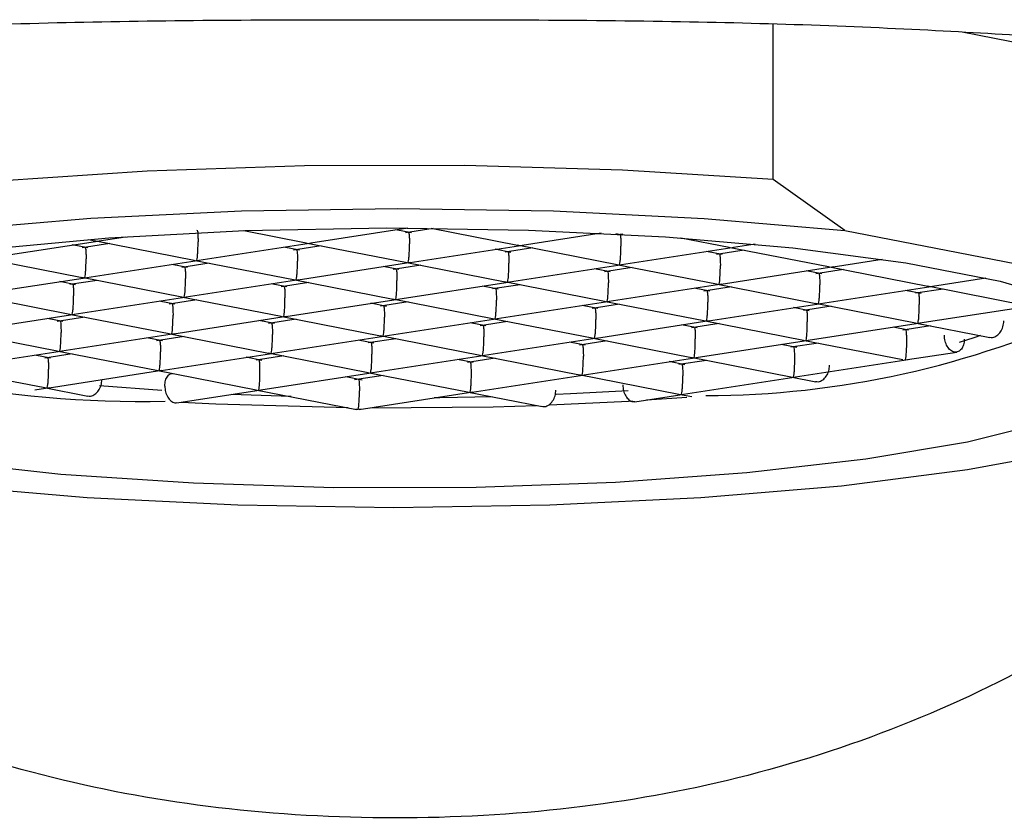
# Model space of a CAD drawing. Header units: millimetres. Extents: x 4212.574 to 4212.708, y 1662.257 to 1662.426.
# Tile 2 of 4: x 4212.667 to 4212.68, y 1662.32 to 1662.331. Entities that reach past the tile are written whole.
import ezdxf

# ---------------------------------------------------------------- set-up
doc = ezdxf.new("R2010")
doc.units = ezdxf.units.MM
doc.layers.add('SANINDUSA', color=3, linetype='Continuous')

msp = doc.modelspace()

# ---------------------------------------------------------------- linework, layer by layer
at = {"layer": 'SANINDUSA'}
for p, q in [((4212.677238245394, 1662.328624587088), (4212.677238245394, 1662.330700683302)), ((4212.679763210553, 1662.330592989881), (4212.683608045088, 1662.329841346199)), ((4212.678195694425, 1662.327945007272), (4212.677238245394, 1662.328624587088)), ((4212.670171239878, 1662.327941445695), (4212.671003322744, 1662.327778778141)), ((4212.671064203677, 1662.32777748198), (4212.672359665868, 1662.327977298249)), ((4212.672408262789, 1662.327911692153), (4212.672199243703, 1662.327952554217)), ((4212.672700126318, 1662.327970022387), (4212.672331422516, 1662.327913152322)), ((4212.672671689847, 1662.327975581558), (4212.673826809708, 1662.327749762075)), ((4212.673887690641, 1662.327748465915), (4212.674941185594, 1662.327910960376)), ((4212.675231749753, 1662.327882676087), (4212.675139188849, 1662.327900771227)), ((4212.675230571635, 1662.327895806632), (4212.67515490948, 1662.327884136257)), ((4212.678195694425, 1662.327945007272), (4212.682650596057, 1662.327074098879)), ((4212.666745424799, 1662.327575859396), (4212.668249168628, 1662.327807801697)), ((4212.66838134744, 1662.327768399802), (4212.668012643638, 1662.327711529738)), ((4212.668094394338, 1662.327824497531), (4212.668179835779, 1662.327807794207)), ((4212.668172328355, 1662.327809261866), (4212.66950803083, 1662.327548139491)), ((4212.668240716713, 1662.327806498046), (4212.668591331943, 1662.327860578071)), ((4212.669568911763, 1662.32754684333), (4212.671072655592, 1662.327778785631)), ((4212.670995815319, 1662.327780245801), (4212.672331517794, 1662.327519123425)), ((4212.676005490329, 1662.327846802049), (4212.676650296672, 1662.32772074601)), ((4212.676711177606, 1662.327719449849), (4212.677001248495, 1662.327764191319)), ((4212.668089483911, 1662.327710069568), (4212.667880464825, 1662.327750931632)), ((4212.670912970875, 1662.327681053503), (4212.67070395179, 1662.327721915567)), ((4212.671204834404, 1662.327739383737), (4212.670836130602, 1662.327682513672)), ((4212.672392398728, 1662.327517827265), (4212.673896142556, 1662.327749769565)), ((4212.673736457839, 1662.327652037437), (4212.673527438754, 1662.327692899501)), ((4212.674028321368, 1662.327710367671), (4212.673659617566, 1662.327653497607)), ((4212.673819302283, 1662.327751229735), (4212.675155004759, 1662.32749010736)), ((4212.675215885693, 1662.327488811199), (4212.67671962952, 1662.3277207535)), ((4212.676559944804, 1662.327623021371), (4212.676350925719, 1662.327663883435)), ((4212.676851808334, 1662.327681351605), (4212.676483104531, 1662.327624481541)), ((4212.676642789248, 1662.327722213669), (4212.677978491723, 1662.327461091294)), ((4212.666677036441, 1662.327578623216), (4212.668012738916, 1662.327317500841)), ((4212.66807361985, 1662.32731620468), (4212.669577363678, 1662.327548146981)), ((4212.669709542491, 1662.327508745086), (4212.669340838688, 1662.327451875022)), ((4212.669500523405, 1662.327549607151), (4212.670836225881, 1662.327288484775)), ((4212.670897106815, 1662.327287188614), (4212.672400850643, 1662.327519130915)), ((4212.672324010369, 1662.327520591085), (4212.673659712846, 1662.327259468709)), ((4212.678039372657, 1662.327459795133), (4212.678696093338, 1662.32756108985)), ((4212.669417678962, 1662.327450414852), (4212.669208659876, 1662.327491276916)), ((4212.672241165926, 1662.327421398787), (4212.67203214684, 1662.327462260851)), ((4212.672533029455, 1662.327479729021), (4212.672164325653, 1662.327422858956)), ((4212.673720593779, 1662.327258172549), (4212.675224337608, 1662.32749011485)), ((4212.675064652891, 1662.327392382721), (4212.674855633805, 1662.327433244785)), ((4212.67535651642, 1662.327450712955), (4212.674987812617, 1662.327393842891)), ((4212.675147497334, 1662.327491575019), (4212.67648319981, 1662.327230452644)), ((4212.676544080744, 1662.327229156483), (4212.678047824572, 1662.327461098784)), ((4212.677888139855, 1662.327363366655), (4212.677679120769, 1662.327404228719)), ((4212.678180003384, 1662.327421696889), (4212.677811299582, 1662.327364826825)), ((4212.677970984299, 1662.327462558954), (4212.679306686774, 1662.327201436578)), ((4212.666578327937, 1662.32708556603), (4212.668082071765, 1662.327317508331)), ((4212.667922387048, 1662.327219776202), (4212.667713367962, 1662.327260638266)), ((4212.668214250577, 1662.327278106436), (4212.667845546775, 1662.327221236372)), ((4212.668005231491, 1662.3273189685), (4212.669340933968, 1662.327057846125)), ((4212.669401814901, 1662.327056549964), (4212.67090555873, 1662.327288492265)), ((4212.671037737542, 1662.327249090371), (4212.67066903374, 1662.327192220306)), ((4212.670828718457, 1662.327289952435), (4212.672164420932, 1662.327028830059)), ((4212.672225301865, 1662.327027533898), (4212.673729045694, 1662.327259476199)), ((4212.673652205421, 1662.327260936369), (4212.674987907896, 1662.326999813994)), ((4212.679367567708, 1662.327200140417), (4212.680079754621, 1662.327309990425)), ((4212.670745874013, 1662.327190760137), (4212.670536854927, 1662.327231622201)), ((4212.673569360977, 1662.327161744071), (4212.673360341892, 1662.327202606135)), ((4212.673861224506, 1662.327220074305), (4212.673492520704, 1662.327163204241)), ((4212.67504878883, 1662.326998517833), (4212.676552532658, 1662.327230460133)), ((4212.676392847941, 1662.327132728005), (4212.676183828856, 1662.327173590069)), ((4212.67668471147, 1662.327191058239), (4212.676316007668, 1662.327134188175)), ((4212.676475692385, 1662.327231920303), (4212.677811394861, 1662.326970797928)), ((4212.677872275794, 1662.326969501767), (4212.679376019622, 1662.327201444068)), ((4212.679216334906, 1662.32710371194), (4212.679007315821, 1662.327144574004)), ((4212.679508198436, 1662.327162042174), (4212.679139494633, 1662.327105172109)), ((4212.67929917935, 1662.327202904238), (4212.680648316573, 1662.326939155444)), ((4212.666509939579, 1662.32708832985), (4212.667845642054, 1662.326827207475)), ((4212.667906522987, 1662.326825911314), (4212.669410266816, 1662.327057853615)), ((4212.669250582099, 1662.326960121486), (4212.669041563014, 1662.32700098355)), ((4212.669542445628, 1662.32701845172), (4212.669173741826, 1662.326961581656)), ((4212.669333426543, 1662.327059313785), (4212.670669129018, 1662.326798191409)), ((4212.670730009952, 1662.326796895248), (4212.67223375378, 1662.327028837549)), ((4212.672365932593, 1662.326989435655), (4212.67199722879, 1662.32693256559)), ((4212.672156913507, 1662.327030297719), (4212.673492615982, 1662.326769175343)), ((4212.673553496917, 1662.326767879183), (4212.675057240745, 1662.326999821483)), ((4212.674980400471, 1662.327001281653), (4212.676316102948, 1662.326740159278)), ((4212.672074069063, 1662.326931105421), (4212.671865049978, 1662.326971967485)), ((4212.674897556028, 1662.326902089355), (4212.674688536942, 1662.326942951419)), ((4212.675189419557, 1662.326960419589), (4212.674820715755, 1662.326903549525)), ((4212.676376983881, 1662.326738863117), (4212.67788072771, 1662.326970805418)), ((4212.677721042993, 1662.326873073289), (4212.677512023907, 1662.326913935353)), ((4212.678012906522, 1662.326931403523), (4212.677644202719, 1662.326874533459)), ((4212.677803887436, 1662.326972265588), (4212.679139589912, 1662.326711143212)), ((4212.679200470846, 1662.326709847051), (4212.680719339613, 1662.326944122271)), ((4212.666411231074, 1662.326595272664), (4212.667914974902, 1662.326827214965)), ((4212.667755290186, 1662.326729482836), (4212.6675462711, 1662.3267703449)), ((4212.668047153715, 1662.32678781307), (4212.667678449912, 1662.326730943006)), ((4212.667838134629, 1662.326828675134), (4212.669173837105, 1662.326567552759)), ((4212.669234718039, 1662.326566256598), (4212.670738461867, 1662.326798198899)), ((4212.67057877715, 1662.32670046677), (4212.670369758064, 1662.326741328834)), ((4212.670870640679, 1662.326758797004), (4212.670501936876, 1662.32670192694)), ((4212.670661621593, 1662.326799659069), (4212.67199732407, 1662.326538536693)), ((4212.672058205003, 1662.326537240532), (4212.673561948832, 1662.326769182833)), ((4212.673402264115, 1662.326671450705), (4212.673193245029, 1662.326712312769)), ((4212.673694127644, 1662.326729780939), (4212.673325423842, 1662.326672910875)), ((4212.673485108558, 1662.326770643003), (4212.674820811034, 1662.326509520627)), ((4212.674881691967, 1662.326508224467), (4212.676385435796, 1662.326740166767)), ((4212.676308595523, 1662.326741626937), (4212.677644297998, 1662.326480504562)), ((4212.677705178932, 1662.326479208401), (4212.67920892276, 1662.326711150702)), ((4212.679132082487, 1662.326712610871), (4212.680134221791, 1662.326516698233)), ((4212.666342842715, 1662.326598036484), (4212.667678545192, 1662.326336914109)), ((4212.676225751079, 1662.326642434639), (4212.676016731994, 1662.326683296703)), ((4212.676517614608, 1662.326700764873), (4212.676148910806, 1662.326643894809)), ((4212.679049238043, 1662.326613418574), (4212.678840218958, 1662.326654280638)), ((4212.679341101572, 1662.326671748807), (4212.67897239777, 1662.326614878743)), ((4212.667739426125, 1662.326335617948), (4212.669243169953, 1662.326567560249)), ((4212.669083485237, 1662.32646982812), (4212.668874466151, 1662.326510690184)), ((4212.669375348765, 1662.326528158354), (4212.669006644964, 1662.32647128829)), ((4212.669166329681, 1662.326569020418), (4212.670502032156, 1662.326307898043)), ((4212.670562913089, 1662.326306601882), (4212.672066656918, 1662.326538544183)), ((4212.671906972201, 1662.326440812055), (4212.671697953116, 1662.326481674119)), ((4212.67219883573, 1662.326499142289), (4212.671830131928, 1662.326442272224)), ((4212.671989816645, 1662.326540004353), (4212.67332551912, 1662.326278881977)), ((4212.673386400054, 1662.326277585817), (4212.674890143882, 1662.326509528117)), ((4212.674730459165, 1662.326411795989), (4212.67452144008, 1662.326452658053)), ((4212.675022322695, 1662.326470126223), (4212.674653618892, 1662.326413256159)), ((4212.674813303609, 1662.326510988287), (4212.676149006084, 1662.326249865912)), ((4212.676209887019, 1662.326248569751), (4212.677713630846, 1662.326480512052)), ((4212.677636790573, 1662.326481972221), (4212.67897249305, 1662.326220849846)), ((4212.666244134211, 1662.326104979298), (4212.66774787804, 1662.326336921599)), ((4212.667671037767, 1662.326338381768), (4212.669006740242, 1662.326077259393)), ((4212.67755394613, 1662.326382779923), (4212.677344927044, 1662.326423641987)), ((4212.677845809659, 1662.326441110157), (4212.677477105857, 1662.326384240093)), ((4212.679033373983, 1662.326219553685), (4212.67969227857, 1662.326321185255)), ((4212.667588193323, 1662.32623918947), (4212.667379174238, 1662.326280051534)), ((4212.667880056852, 1662.326297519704), (4212.66751135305, 1662.32624064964)), ((4212.669067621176, 1662.326075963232), (4212.670571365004, 1662.326307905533)), ((4212.670411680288, 1662.326210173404), (4212.670202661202, 1662.326251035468)), ((4212.670703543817, 1662.326268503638), (4212.670334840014, 1662.326211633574)), ((4212.670494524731, 1662.326309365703), (4212.671830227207, 1662.326048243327)), ((4212.671891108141, 1662.326046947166), (4212.673394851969, 1662.326278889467)), ((4212.673235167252, 1662.326181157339), (4212.673026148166, 1662.326222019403)), ((4212.673527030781, 1662.326239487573), (4212.673158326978, 1662.326182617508)), ((4212.673318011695, 1662.326280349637), (4212.674653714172, 1662.326019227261)), ((4212.674714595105, 1662.326017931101), (4212.676218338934, 1662.326249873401)), ((4212.676058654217, 1662.326152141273), (4212.675849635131, 1662.326193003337)), ((4212.676350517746, 1662.326210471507), (4212.675981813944, 1662.326153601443)), ((4212.67614149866, 1662.326251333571), (4212.677477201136, 1662.325990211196)), ((4212.677538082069, 1662.325988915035), (4212.679041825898, 1662.326220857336)), ((4212.666175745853, 1662.326107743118), (4212.667511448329, 1662.325846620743)), ((4212.667572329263, 1662.325845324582), (4212.669076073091, 1662.326077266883)), ((4212.668999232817, 1662.326078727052), (4212.670334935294, 1662.325817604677)), ((4212.670395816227, 1662.325816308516), (4212.671899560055, 1662.326048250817)), ((4212.671753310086, 1662.325947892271), (4212.671530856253, 1662.325991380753)), ((4212.672031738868, 1662.326008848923), (4212.671647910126, 1662.325949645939)), ((4212.671822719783, 1662.326049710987), (4212.673158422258, 1662.325788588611)), ((4212.673219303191, 1662.325787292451), (4212.67472304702, 1662.326019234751)), ((4212.674646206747, 1662.326020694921), (4212.675981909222, 1662.325759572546)), ((4212.676042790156, 1662.325758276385), (4212.677546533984, 1662.325990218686)), ((4212.677469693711, 1662.325991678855), (4212.67780773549, 1662.325925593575)), ((4212.667378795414, 1662.325815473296), (4212.667580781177, 1662.325846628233)), ((4212.667503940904, 1662.325848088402), (4212.668089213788, 1662.325733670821)), ((4212.669076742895, 1662.325806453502), (4212.668242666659, 1662.325870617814)), ((4212.669276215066, 1662.32564361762), (4212.670404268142, 1662.325817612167)), ((4212.670327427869, 1662.325819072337), (4212.671676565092, 1662.325555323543)), ((4212.673150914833, 1662.325790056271), (4212.674153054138, 1662.325594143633)), ((4212.670804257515, 1662.325725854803), (4212.669999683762, 1662.325755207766)), ((4212.671708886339, 1662.325554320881), (4212.673227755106, 1662.325788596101)), ((4212.675392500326, 1662.325657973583), (4212.676051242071, 1662.325759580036)), ((4212.675549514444, 1662.325682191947), (4212.676086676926, 1662.325720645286)), ((4212.675974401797, 1662.325761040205), (4212.676153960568, 1662.325725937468)), ((4212.671668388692, 1662.325559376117), (4212.671697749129, 1662.325558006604)), ((4212.671696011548, 1662.325553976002), (4212.671668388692, 1662.325559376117)), ((4212.671727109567, 1662.325558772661), (4212.671696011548, 1662.325553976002)), ((4212.671697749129, 1662.325558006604), (4212.671696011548, 1662.325553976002))]:
    msp.add_line(p, q, dxfattribs=at)
at = {"layer": 'SANINDUSA', "flags": 128}
for points in [[(4212.677238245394, 1662.328624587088), (4212.675225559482, 1662.328749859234), (4212.673116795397, 1662.328811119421), (4212.670978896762, 1662.328806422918), (4212.66887973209, 1662.328735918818), (4212.666885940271, 1662.328601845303), (4212.665060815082, 1662.328408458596), (4212.663462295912, 1662.328161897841), (4212.66214112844, 1662.327869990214), (4212.661139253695, 1662.327542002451), (4212.660488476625, 1662.327188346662), (4212.660209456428, 1662.326820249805), (4212.660311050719, 1662.326449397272), (4212.660387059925, 1662.32636601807)], [(4212.661747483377, 1662.32540798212), (4212.661051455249, 1662.325750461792), (4212.660724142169, 1662.326109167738), (4212.660776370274, 1662.326472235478), (4212.661206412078, 1662.326827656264), (4212.662000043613, 1662.327163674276), (4212.663131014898, 1662.327469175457), (4212.664561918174, 1662.327734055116), (4212.6662454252, 1662.327949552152), (4212.668125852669, 1662.328108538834), (4212.670141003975, 1662.328205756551), (4212.672224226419, 1662.328237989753), (4212.674306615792, 1662.328204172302), (4212.676319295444, 1662.328105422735), (4212.678195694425, 1662.327945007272)], [(4212.664722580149, 1662.325087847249), (4212.663600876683, 1662.325354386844), (4212.662789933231, 1662.325652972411), (4212.662319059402, 1662.325972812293), (4212.662205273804, 1662.32630234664), (4212.662452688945, 1662.326629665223), (4212.663052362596, 1662.326942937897), (4212.66398262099, 1662.32723084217), (4212.665209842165, 1662.327482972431), (4212.666689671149, 1662.327690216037), (4212.668368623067, 1662.327845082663), (4212.670186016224, 1662.327941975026), (4212.672076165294, 1662.327977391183), (4212.673970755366, 1662.327950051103), (4212.675801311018, 1662.327860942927), (4212.677501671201, 1662.327713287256), (4212.679010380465, 1662.327512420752), (4212.680272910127, 1662.327265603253), (4212.681243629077, 1662.326981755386)], [(4212.682650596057, 1662.327074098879), (4212.683346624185, 1662.326731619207), (4212.683673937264, 1662.326372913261), (4212.683621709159, 1662.326009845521), (4212.683191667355, 1662.325654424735), (4212.682398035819, 1662.325318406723), (4212.681267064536, 1662.325012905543), (4212.67983616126, 1662.324748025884), (4212.678152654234, 1662.324532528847), (4212.676272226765, 1662.324373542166), (4212.674257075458, 1662.324276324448), (4212.672173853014, 1662.324244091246), (4212.67009146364, 1662.324277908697), (4212.668078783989, 1662.324376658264), (4212.666202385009, 1662.324537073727)], [(4212.680009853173, 1662.326541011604), (4212.679920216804, 1662.326511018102), (4212.679723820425, 1662.326450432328)], [(4212.675303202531, 1662.325805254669), (4212.674535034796, 1662.325761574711), (4212.674341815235, 1662.325752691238)], [(4212.673493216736, 1662.32572313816), (4212.672789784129, 1662.325709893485), (4212.672711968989, 1662.325709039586)], [(4212.674255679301, 1662.325615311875), (4212.675309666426, 1662.325667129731), (4212.675360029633, 1662.325670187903)], [(4212.669336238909, 1662.325652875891), (4212.669798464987, 1662.325629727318), (4212.671565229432, 1662.325579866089)], [(4212.671857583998, 1662.325577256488), (4212.673498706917, 1662.325591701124), (4212.674078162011, 1662.325608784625)], [(4212.680920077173, 1662.325391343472), (4212.679836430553, 1662.325120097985), (4212.678476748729, 1662.32488936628), (4212.676890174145, 1662.324707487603), (4212.67513404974, 1662.324581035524), (4212.673271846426, 1662.32451458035), (4212.671370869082, 1662.324510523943), (4212.669499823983, 1662.324569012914), (4212.667726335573, 1662.324687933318), (4212.666114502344, 1662.324862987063), (4212.664722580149, 1662.325087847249)]]:
    msp.add_lwpolyline(points, dxfattribs=at)
at = {"layer": 'SANINDUSA'}
for centre, radius, start, end in [((4212.668809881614, 1662.340544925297), 0.01488294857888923, 246.6321944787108, 271.1954869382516), ((4212.676334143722, 1662.337960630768), 0.01221949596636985, 270.0263011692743, 294.9634162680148)]:
    msp.add_arc(centre, radius, start, end, dxfattribs=at)
for points, knots in [([(4212.65996204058, 1662.330039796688), (4212.659998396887, 1662.330065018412), (4212.660072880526, 1662.330116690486), (4212.660620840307, 1662.330216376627), (4212.661480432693, 1662.33034953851), (4212.662662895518, 1662.33046625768), (4212.664100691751, 1662.330568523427), (4212.665785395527, 1662.330658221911), (4212.66763484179, 1662.330722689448), (4212.669629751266, 1662.330754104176), (4212.671674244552, 1662.330756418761), (4212.673749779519, 1662.330757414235), (4212.675756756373, 1662.330743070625), (4212.677678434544, 1662.330695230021), (4212.679431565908, 1662.330618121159), (4212.680999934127, 1662.330522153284), (4212.682309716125, 1662.330414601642), (4212.683349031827, 1662.330290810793), (4212.684051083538, 1662.330161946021), (4212.684421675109, 1662.330094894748), (4212.684410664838, 1662.330045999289), (4212.684406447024, 1662.330027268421)], [0, 0, 0, 0, 0.05125571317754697, 0.1050082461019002, 0.1603479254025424, 0.2136854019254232, 0.2685725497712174, 0.3218310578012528, 0.3766481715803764, 0.4296744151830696, 0.4842489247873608, 0.5370450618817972, 0.5913866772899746, 0.6440041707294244, 0.6981241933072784, 0.7511318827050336, 0.8056693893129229, 0.8588301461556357, 0.9135182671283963, 0.966870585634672, 1, 1, 1, 1]), ([(4212.669542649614, 1662.327942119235), (4212.669544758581, 1662.327945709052), (4212.669548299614, 1662.32795173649), (4212.669554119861, 1662.327926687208), (4212.66955651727, 1662.327896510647), (4212.669557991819, 1662.327866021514), (4212.669559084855, 1662.327831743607), (4212.669559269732, 1662.327806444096), (4212.669559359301, 1662.327794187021)], [0, 0, 0, 0, 0.3296959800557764, 0.5535718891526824, 0.6801743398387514, 0.7951253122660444, 0.9007425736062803, 1, 1, 1, 1]), ([(4212.67236613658, 1662.327913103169), (4212.672368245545, 1662.327916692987), (4212.672371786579, 1662.327922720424), (4212.672377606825, 1662.327897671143), (4212.672380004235, 1662.327867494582), (4212.672381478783, 1662.327837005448), (4212.672382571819, 1662.327802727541), (4212.672382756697, 1662.32777742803), (4212.672382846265, 1662.327765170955)], [0, 0, 0, 0, 0.3296959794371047, 0.5535718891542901, 0.680174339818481, 0.7951253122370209, 0.9007425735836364, 0.9999999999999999, 0.9999999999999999, 0.9999999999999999, 0.9999999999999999]), ([(4212.669542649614, 1662.327548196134), (4212.669545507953, 1662.32755918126), (4212.669550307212, 1662.327577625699), (4212.669553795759, 1662.32762998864), (4212.669556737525, 1662.327675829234), (4212.669558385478, 1662.327715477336), (4212.669559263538, 1662.327755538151), (4212.669559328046, 1662.32778157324), (4212.669559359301, 1662.327794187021)], [0, 0, 0, 0, 0.3296963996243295, 0.5535725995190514, 0.6801662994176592, 0.7951144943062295, 0.9007346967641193, 0.9999999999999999, 0.9999999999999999, 0.9999999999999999, 0.9999999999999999]), ([(4212.67236613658, 1662.327519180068), (4212.672368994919, 1662.327530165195), (4212.672373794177, 1662.327548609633), (4212.672377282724, 1662.327600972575), (4212.67238022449, 1662.327646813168), (4212.672381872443, 1662.32768646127), (4212.672382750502, 1662.327726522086), (4212.672382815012, 1662.327752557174), (4212.672382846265, 1662.327765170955)], [0, 0, 0, 0, 0.3296963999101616, 0.5535725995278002, 0.6801662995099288, 0.7951144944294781, 0.900734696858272, 1, 1, 1, 1]), ([(4212.675189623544, 1662.327884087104), (4212.67519173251, 1662.327887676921), (4212.675195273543, 1662.327893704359), (4212.675201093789, 1662.327868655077), (4212.6752034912, 1662.327838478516), (4212.675204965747, 1662.327807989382), (4212.675206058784, 1662.327773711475), (4212.675206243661, 1662.327748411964), (4212.67520633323, 1662.32773615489)], [0, 0, 0, 0, 0.3296959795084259, 0.553571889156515, 0.6801743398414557, 0.7951253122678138, 0.9007425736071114, 1, 1, 1, 1]), ([(4212.668047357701, 1662.327711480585), (4212.668049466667, 1662.327715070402), (4212.6680530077, 1662.32772109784), (4212.668058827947, 1662.327696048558), (4212.668061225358, 1662.327665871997), (4212.668062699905, 1662.327635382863), (4212.668063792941, 1662.327601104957), (4212.668063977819, 1662.327575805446), (4212.668064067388, 1662.327563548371)], [0, 0, 0, 0, 0.3296959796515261, 0.5535718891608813, 0.6801743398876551, 0.7951253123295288, 0.9007425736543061, 1, 1, 1, 1]), ([(4212.670870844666, 1662.327682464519), (4212.670872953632, 1662.327686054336), (4212.670876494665, 1662.327692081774), (4212.670882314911, 1662.327667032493), (4212.670884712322, 1662.327636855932), (4212.670886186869, 1662.327606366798), (4212.670887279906, 1662.327572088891), (4212.670887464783, 1662.32754678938), (4212.670887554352, 1662.327534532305)], [0, 0, 0, 0, 0.3296959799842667, 0.553571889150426, 0.680174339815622, 0.7951253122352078, 0.9007425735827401, 1, 1, 1, 1]), ([(4212.67369433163, 1662.327653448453), (4212.673696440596, 1662.327657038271), (4212.673699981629, 1662.327663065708), (4212.673705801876, 1662.327638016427), (4212.673708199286, 1662.327607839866), (4212.673709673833, 1662.327577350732), (4212.67371076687, 1662.327543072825), (4212.673710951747, 1662.327517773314), (4212.673711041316, 1662.32750551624)], [0, 0, 0, 0, 0.329695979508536, 0.5535718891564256, 0.6801743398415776, 0.7951253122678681, 0.9007425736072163, 1, 1, 1, 1]), ([(4212.675189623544, 1662.327490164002), (4212.675192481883, 1662.327501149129), (4212.675197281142, 1662.327519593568), (4212.675200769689, 1662.327571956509), (4212.675203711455, 1662.327617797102), (4212.675205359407, 1662.327657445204), (4212.675206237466, 1662.32769750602), (4212.675206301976, 1662.327723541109), (4212.67520633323, 1662.32773615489)], [0, 0, 0, 0, 0.3296963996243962, 0.5535725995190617, 0.6801662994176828, 0.7951144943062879, 0.9007346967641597, 1, 1, 1, 1]), ([(4212.676517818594, 1662.327624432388), (4212.676519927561, 1662.327628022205), (4212.676523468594, 1662.327634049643), (4212.67652928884, 1662.327609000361), (4212.676531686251, 1662.3275788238), (4212.676533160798, 1662.327548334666), (4212.676534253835, 1662.327514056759), (4212.676534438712, 1662.327488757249), (4212.676534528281, 1662.327476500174)], [0, 0, 0, 0, 0.3296959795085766, 0.5535718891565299, 0.6801743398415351, 0.7951253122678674, 0.9007425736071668, 1, 1, 1, 1]), ([(4212.668047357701, 1662.327317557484), (4212.668050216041, 1662.32732854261), (4212.668055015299, 1662.327346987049), (4212.668058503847, 1662.32739934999), (4212.668061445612, 1662.327445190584), (4212.668063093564, 1662.327484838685), (4212.668063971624, 1662.327524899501), (4212.668064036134, 1662.32755093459), (4212.668064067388, 1662.327563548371)], [0, 0, 0, 0, 0.3296963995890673, 0.5535725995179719, 0.6801662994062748, 0.795114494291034, 0.9007346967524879, 1, 1, 1, 1]), ([(4212.670870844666, 1662.327288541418), (4212.670873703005, 1662.327299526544), (4212.670878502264, 1662.327317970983), (4212.670881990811, 1662.327370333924), (4212.670884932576, 1662.327416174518), (4212.670886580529, 1662.32745582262), (4212.670887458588, 1662.327495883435), (4212.670887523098, 1662.327521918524), (4212.670887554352, 1662.327534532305)], [0, 0, 0, 0, 0.329696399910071, 0.5535725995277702, 0.6801662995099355, 0.7951144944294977, 0.9007346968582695, 1, 1, 1, 1]), ([(4212.67369433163, 1662.327259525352), (4212.673697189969, 1662.327270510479), (4212.673701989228, 1662.327288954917), (4212.673705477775, 1662.327341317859), (4212.673708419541, 1662.327387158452), (4212.673710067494, 1662.327426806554), (4212.673710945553, 1662.32746686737), (4212.673711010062, 1662.327492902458), (4212.673711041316, 1662.32750551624)], [0, 0, 0, 0, 0.329696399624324, 0.5535725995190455, 0.6801662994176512, 0.795114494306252, 0.9007346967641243, 0.9999999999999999, 0.9999999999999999, 0.9999999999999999, 0.9999999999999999]), ([(4212.669375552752, 1662.327451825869), (4212.669377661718, 1662.327455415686), (4212.669381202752, 1662.327461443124), (4212.669387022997, 1662.327436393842), (4212.669389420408, 1662.327406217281), (4212.669390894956, 1662.327375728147), (4212.669391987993, 1662.327341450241), (4212.669392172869, 1662.32731615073), (4212.669392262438, 1662.327303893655)], [0, 0, 0, 0, 0.3296959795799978, 0.5535718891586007, 0.6801743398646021, 0.7951253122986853, 0.9007425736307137, 1, 1, 1, 1]), ([(4212.672199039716, 1662.327422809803), (4212.672201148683, 1662.327426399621), (4212.672204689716, 1662.327432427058), (4212.672210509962, 1662.327407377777), (4212.672212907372, 1662.327377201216), (4212.672214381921, 1662.327346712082), (4212.672215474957, 1662.327312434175), (4212.672215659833, 1662.327287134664), (4212.672215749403, 1662.327274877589)], [0, 0, 0, 0, 0.3296959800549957, 0.5535718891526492, 0.6801743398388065, 0.7951253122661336, 0.9007425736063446, 1, 1, 1, 1]), ([(4212.675022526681, 1662.327393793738), (4212.675024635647, 1662.327397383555), (4212.675028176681, 1662.327403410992), (4212.675033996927, 1662.327378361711), (4212.675036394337, 1662.32734818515), (4212.675037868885, 1662.327317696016), (4212.675038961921, 1662.327283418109), (4212.675039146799, 1662.327258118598), (4212.675039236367, 1662.327245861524)], [0, 0, 0, 0, 0.3296959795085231, 0.5535718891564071, 0.6801743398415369, 0.7951253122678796, 0.9007425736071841, 1, 1, 1, 1]), ([(4212.676517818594, 1662.327230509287), (4212.676520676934, 1662.327241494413), (4212.676525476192, 1662.327259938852), (4212.676528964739, 1662.327312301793), (4212.676531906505, 1662.327358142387), (4212.676533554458, 1662.327397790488), (4212.676534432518, 1662.327437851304), (4212.676534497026, 1662.327463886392), (4212.676534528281, 1662.327476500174)], [0, 0, 0, 0, 0.329696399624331, 0.5535725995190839, 0.6801662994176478, 0.795114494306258, 0.9007346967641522, 1, 1, 1, 1]), ([(4212.677846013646, 1662.327364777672), (4212.677848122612, 1662.327368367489), (4212.677851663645, 1662.327374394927), (4212.677857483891, 1662.327349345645), (4212.677859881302, 1662.327319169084), (4212.677861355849, 1662.32728867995), (4212.677862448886, 1662.327254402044), (4212.677862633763, 1662.327229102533), (4212.677862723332, 1662.327216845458)], [0, 0, 0, 0, 0.3296959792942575, 0.5535718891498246, 0.6801743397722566, 0.7951253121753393, 0.9007425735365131, 0.9999999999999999, 0.9999999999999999, 0.9999999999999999, 0.9999999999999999]), ([(4212.669375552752, 1662.327057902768), (4212.669378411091, 1662.327068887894), (4212.66938321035, 1662.327087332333), (4212.669386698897, 1662.327139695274), (4212.669389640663, 1662.327185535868), (4212.669391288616, 1662.32722518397), (4212.669392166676, 1662.327265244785), (4212.669392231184, 1662.327291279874), (4212.669392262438, 1662.327303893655)], [0, 0, 0, 0, 0.3296963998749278, 0.5535725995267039, 0.6801662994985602, 0.7951144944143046, 0.9007346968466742, 1, 1, 1, 1]), ([(4212.672199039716, 1662.327028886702), (4212.672201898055, 1662.327039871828), (4212.672206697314, 1662.327058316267), (4212.672210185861, 1662.327110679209), (4212.672213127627, 1662.327156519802), (4212.67221477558, 1662.327196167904), (4212.67221565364, 1662.32723622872), (4212.672215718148, 1662.327262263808), (4212.672215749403, 1662.327274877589)], [0, 0, 0, 0, 0.3296963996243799, 0.5535725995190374, 0.6801662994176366, 0.7951144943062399, 0.9007346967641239, 1, 1, 1, 1]), ([(4212.675022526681, 1662.326999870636), (4212.67502538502, 1662.327010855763), (4212.675030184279, 1662.327029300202), (4212.675033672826, 1662.327081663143), (4212.675036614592, 1662.327127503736), (4212.675038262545, 1662.327167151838), (4212.675039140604, 1662.327207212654), (4212.675039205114, 1662.327233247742), (4212.675039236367, 1662.327245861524)], [0, 0, 0, 0, 0.3296963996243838, 0.5535725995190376, 0.6801662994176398, 0.7951144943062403, 0.9007346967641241, 0.9999999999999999, 0.9999999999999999, 0.9999999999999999, 0.9999999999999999]), ([(4212.667880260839, 1662.327221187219), (4212.667882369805, 1662.327224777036), (4212.667885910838, 1662.327230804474), (4212.667891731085, 1662.327205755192), (4212.667894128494, 1662.327175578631), (4212.667895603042, 1662.327145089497), (4212.667896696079, 1662.327110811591), (4212.667896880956, 1662.32708551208), (4212.667896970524, 1662.327073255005)], [0, 0, 0, 0, 0.3296959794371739, 0.5535718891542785, 0.6801743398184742, 0.7951253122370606, 0.9007425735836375, 1, 1, 1, 1]), ([(4212.670703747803, 1662.327192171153), (4212.670705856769, 1662.32719576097), (4212.670709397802, 1662.327201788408), (4212.670715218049, 1662.327176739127), (4212.67071761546, 1662.327146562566), (4212.670719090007, 1662.327116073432), (4212.670720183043, 1662.327081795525), (4212.670720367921, 1662.327056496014), (4212.67072045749, 1662.327044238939)], [0, 0, 0, 0, 0.3296959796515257, 0.5535718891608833, 0.6801743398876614, 0.795125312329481, 0.9007425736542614, 1, 1, 1, 1]), ([(4212.673527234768, 1662.327163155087), (4212.673529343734, 1662.327166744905), (4212.673532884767, 1662.327172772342), (4212.673538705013, 1662.327147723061), (4212.673541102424, 1662.3271175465), (4212.673542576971, 1662.327087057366), (4212.673543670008, 1662.327052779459), (4212.673543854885, 1662.327027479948), (4212.673543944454, 1662.327015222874)], [0, 0, 0, 0, 0.3296959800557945, 0.5535718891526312, 0.6801743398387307, 0.7951253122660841, 0.9007425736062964, 1, 1, 1, 1]), ([(4212.676350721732, 1662.327134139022), (4212.676352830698, 1662.327137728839), (4212.676356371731, 1662.327143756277), (4212.676362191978, 1662.327118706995), (4212.676364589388, 1662.327088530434), (4212.676366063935, 1662.3270580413), (4212.676367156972, 1662.327023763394), (4212.676367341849, 1662.326998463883), (4212.676367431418, 1662.326986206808)], [0, 0, 0, 0, 0.3296959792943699, 0.5535718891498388, 0.680174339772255, 0.7951253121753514, 0.900742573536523, 0.9999999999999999, 0.9999999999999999, 0.9999999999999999, 0.9999999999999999]), ([(4212.677846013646, 1662.326970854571), (4212.677848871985, 1662.326981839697), (4212.677853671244, 1662.327000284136), (4212.677857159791, 1662.327052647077), (4212.677860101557, 1662.327098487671), (4212.677861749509, 1662.327138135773), (4212.677862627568, 1662.327178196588), (4212.677862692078, 1662.327204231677), (4212.677862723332, 1662.327216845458)], [0, 0, 0, 0, 0.3296963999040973, 0.5535725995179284, 0.6801662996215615, 0.7951144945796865, 0.9007346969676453, 1, 1, 1, 1]), ([(4212.679174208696, 1662.327105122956), (4212.679176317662, 1662.327108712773), (4212.679179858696, 1662.327114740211), (4212.679185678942, 1662.32708969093), (4212.679188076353, 1662.327059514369), (4212.6791895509, 1662.327029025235), (4212.679190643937, 1662.326994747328), (4212.679190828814, 1662.326969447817), (4212.679190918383, 1662.326957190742)], [0, 0, 0, 0, 0.3296959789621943, 0.5535718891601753, 0.6801743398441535, 0.7951253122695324, 0.900742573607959, 1, 1, 1, 1]), ([(4212.667880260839, 1662.326827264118), (4212.667883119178, 1662.326838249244), (4212.667887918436, 1662.326856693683), (4212.667891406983, 1662.326909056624), (4212.66789434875, 1662.326954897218), (4212.667895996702, 1662.326994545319), (4212.667896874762, 1662.327034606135), (4212.667896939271, 1662.327060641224), (4212.667896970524, 1662.327073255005)], [0, 0, 0, 0, 0.3296963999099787, 0.5535725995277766, 0.680166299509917, 0.7951144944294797, 0.900734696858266, 1, 1, 1, 1]), ([(4212.670703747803, 1662.326798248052), (4212.670706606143, 1662.326809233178), (4212.670711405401, 1662.326827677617), (4212.670714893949, 1662.326880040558), (4212.670717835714, 1662.326925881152), (4212.670719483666, 1662.326965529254), (4212.670720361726, 1662.327005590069), (4212.670720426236, 1662.327031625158), (4212.67072045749, 1662.327044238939)], [0, 0, 0, 0, 0.3296963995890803, 0.5535725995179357, 0.6801662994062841, 0.7951144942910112, 0.9007346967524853, 1, 1, 1, 1]), ([(4212.673527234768, 1662.326769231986), (4212.673530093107, 1662.326780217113), (4212.673534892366, 1662.326798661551), (4212.673538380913, 1662.326851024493), (4212.673541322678, 1662.326896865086), (4212.673542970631, 1662.326936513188), (4212.67354384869, 1662.326976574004), (4212.6735439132, 1662.327002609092), (4212.673543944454, 1662.327015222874)], [0, 0, 0, 0, 0.3296963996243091, 0.5535725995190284, 0.6801662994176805, 0.7951144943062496, 0.9007346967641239, 1, 1, 1, 1]), ([(4212.676350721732, 1662.326740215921), (4212.676353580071, 1662.326751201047), (4212.67635837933, 1662.326769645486), (4212.676361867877, 1662.326822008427), (4212.676364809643, 1662.326867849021), (4212.676366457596, 1662.326907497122), (4212.676367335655, 1662.326947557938), (4212.676367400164, 1662.326973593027), (4212.676367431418, 1662.326986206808)], [0, 0, 0, 0, 0.3296963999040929, 0.5535725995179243, 0.6801662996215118, 0.7951144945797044, 0.9007346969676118, 1, 1, 1, 1]), ([(4212.66920845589, 1662.326961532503), (4212.669210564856, 1662.32696512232), (4212.669214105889, 1662.326971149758), (4212.669219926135, 1662.326946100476), (4212.669222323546, 1662.326915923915), (4212.669223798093, 1662.326885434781), (4212.669224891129, 1662.326851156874), (4212.669225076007, 1662.326825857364), (4212.669225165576, 1662.326813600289)], [0, 0, 0, 0, 0.329695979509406, 0.5535718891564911, 0.6801743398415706, 0.7951253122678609, 0.9007425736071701, 1, 1, 1, 1]), ([(4212.672031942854, 1662.326932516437), (4212.67203405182, 1662.326936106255), (4212.672037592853, 1662.326942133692), (4212.672043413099, 1662.326917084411), (4212.67204581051, 1662.32688690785), (4212.672047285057, 1662.326856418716), (4212.672048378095, 1662.326822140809), (4212.672048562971, 1662.326796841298), (4212.67204865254, 1662.326784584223)], [0, 0, 0, 0, 0.3296959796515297, 0.5535718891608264, 0.6801743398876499, 0.7951253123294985, 0.9007425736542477, 1, 1, 1, 1]), ([(4212.674855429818, 1662.326903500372), (4212.674857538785, 1662.326907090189), (4212.674861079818, 1662.326913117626), (4212.674866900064, 1662.326888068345), (4212.674869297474, 1662.326857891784), (4212.674870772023, 1662.32682740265), (4212.674871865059, 1662.326793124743), (4212.674872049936, 1662.326767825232), (4212.674872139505, 1662.326755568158)], [0, 0, 0, 0, 0.3296959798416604, 0.5535718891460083, 0.6801743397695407, 0.7951253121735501, 0.9007425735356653, 1, 1, 1, 1]), ([(4212.677678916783, 1662.326874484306), (4212.677681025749, 1662.326878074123), (4212.677684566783, 1662.326884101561), (4212.677690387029, 1662.326859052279), (4212.677692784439, 1662.326828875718), (4212.677694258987, 1662.326798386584), (4212.677695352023, 1662.326764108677), (4212.677695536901, 1662.326738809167), (4212.677695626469, 1662.326726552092)], [0, 0, 0, 0, 0.3296959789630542, 0.553571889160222, 0.6801743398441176, 0.7951253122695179, 0.9007425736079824, 1, 1, 1, 1]), ([(4212.679174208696, 1662.326711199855), (4212.679177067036, 1662.326722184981), (4212.679181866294, 1662.32674062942), (4212.679185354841, 1662.326792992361), (4212.679188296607, 1662.326838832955), (4212.67918994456, 1662.326878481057), (4212.67919082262, 1662.326918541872), (4212.679190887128, 1662.326944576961), (4212.679190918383, 1662.326957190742)], [0, 0, 0, 0, 0.3296963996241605, 0.5535725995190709, 0.680166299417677, 0.795114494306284, 0.9007346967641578, 1, 1, 1, 1]), ([(4212.667713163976, 1662.326730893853), (4212.667715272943, 1662.32673448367), (4212.667718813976, 1662.326740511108), (4212.667724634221, 1662.326715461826), (4212.667727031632, 1662.326685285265), (4212.66772850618, 1662.326654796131), (4212.667729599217, 1662.326620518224), (4212.667729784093, 1662.326595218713), (4212.667729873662, 1662.326582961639)], [0, 0, 0, 0, 0.3296959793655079, 0.553571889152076, 0.6801743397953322, 0.7951253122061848, 0.9007425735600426, 1, 1, 1, 1]), ([(4212.66920845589, 1662.326567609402), (4212.669211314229, 1662.326578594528), (4212.669216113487, 1662.326597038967), (4212.669219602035, 1662.326649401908), (4212.6692225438, 1662.326695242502), (4212.669224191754, 1662.326734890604), (4212.669225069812, 1662.326774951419), (4212.669225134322, 1662.326800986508), (4212.669225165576, 1662.326813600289)], [0, 0, 0, 0, 0.3296963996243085, 0.553572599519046, 0.680166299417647, 0.7951144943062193, 0.9007346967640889, 1, 1, 1, 1]), ([(4212.672031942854, 1662.326538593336), (4212.672034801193, 1662.326549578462), (4212.672039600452, 1662.326568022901), (4212.672043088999, 1662.326620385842), (4212.672046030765, 1662.326666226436), (4212.672047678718, 1662.326705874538), (4212.672048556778, 1662.326745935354), (4212.672048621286, 1662.326771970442), (4212.67204865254, 1662.326784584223)], [0, 0, 0, 0, 0.3296963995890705, 0.5535725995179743, 0.6801662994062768, 0.7951144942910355, 0.9007346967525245, 1, 1, 1, 1]), ([(4212.674855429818, 1662.32650957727), (4212.674858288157, 1662.326520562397), (4212.674863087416, 1662.326539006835), (4212.674866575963, 1662.326591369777), (4212.674869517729, 1662.326637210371), (4212.674871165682, 1662.326676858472), (4212.674872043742, 1662.326716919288), (4212.67487210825, 1662.326742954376), (4212.674872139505, 1662.326755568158)], [0, 0, 0, 0, 0.32969639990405, 0.5535725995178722, 0.6801662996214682, 0.7951144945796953, 0.9007346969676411, 1, 1, 1, 1]), ([(4212.677678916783, 1662.326480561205), (4212.677681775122, 1662.326491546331), (4212.67768657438, 1662.32650999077), (4212.677690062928, 1662.326562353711), (4212.677693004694, 1662.326608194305), (4212.677694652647, 1662.326647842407), (4212.677695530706, 1662.326687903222), (4212.677695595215, 1662.326713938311), (4212.677695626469, 1662.326726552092)], [0, 0, 0, 0, 0.3296963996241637, 0.5535725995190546, 0.6801662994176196, 0.7951144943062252, 0.9007346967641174, 0.9999999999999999, 0.9999999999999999, 0.9999999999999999, 0.9999999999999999]), ([(4212.680132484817, 1662.32652053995), (4212.68014503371, 1662.326518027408), (4212.680176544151, 1662.326511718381), (4212.680229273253, 1662.326536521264), (4212.680278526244, 1662.326587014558), (4212.680313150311, 1662.326658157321), (4212.680317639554, 1662.326710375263), (4212.680319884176, 1662.326736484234)], [0, 0, 0, 0, 0.1419636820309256, 0.3564727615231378, 0.570981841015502, 0.7854909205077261, 1, 1, 1, 1]), ([(4212.667713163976, 1662.326336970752), (4212.667716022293, 1662.326347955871), (4212.667720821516, 1662.326366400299), (4212.66772431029, 1662.326418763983), (4212.667727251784, 1662.326464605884), (4212.667728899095, 1662.326504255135), (4212.66772977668, 1662.326544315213), (4212.667729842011, 1662.326570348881), (4212.667729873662, 1662.326582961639)], [0, 0, 0, 0, 0.3296959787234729, 0.5535718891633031, 0.6801743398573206, 0.7951253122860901, 0.9007425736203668, 1, 1, 1, 1]), ([(4212.67053665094, 1662.326701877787), (4212.670538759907, 1662.326705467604), (4212.67054230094, 1662.326711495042), (4212.670548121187, 1662.326686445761), (4212.670550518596, 1662.326656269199), (4212.670551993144, 1662.326625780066), (4212.670553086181, 1662.326591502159), (4212.670553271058, 1662.326566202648), (4212.670553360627, 1662.326553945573)], [0, 0, 0, 0, 0.3296959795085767, 0.5535718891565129, 0.680174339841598, 0.7951253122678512, 0.9007425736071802, 0.9999999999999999, 0.9999999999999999, 0.9999999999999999, 0.9999999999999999]), ([(4212.673360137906, 1662.326672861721), (4212.673362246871, 1662.326676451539), (4212.673365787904, 1662.326682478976), (4212.673371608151, 1662.326657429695), (4212.673374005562, 1662.326627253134), (4212.673375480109, 1662.326596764), (4212.673376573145, 1662.326562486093), (4212.673376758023, 1662.326537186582), (4212.673376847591, 1662.326524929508)], [0, 0, 0, 0, 0.3296959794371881, 0.5535718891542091, 0.6801743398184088, 0.7951253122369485, 0.9007425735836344, 0.9999999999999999, 0.9999999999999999, 0.9999999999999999, 0.9999999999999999]), ([(4212.67618362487, 1662.326643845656), (4212.676185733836, 1662.326647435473), (4212.676189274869, 1662.326653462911), (4212.676195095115, 1662.326628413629), (4212.676197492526, 1662.326598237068), (4212.676198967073, 1662.326567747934), (4212.67620006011, 1662.326533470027), (4212.676200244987, 1662.326508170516), (4212.676200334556, 1662.326495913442)], [0, 0, 0, 0, 0.3296959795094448, 0.553571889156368, 0.6801743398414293, 0.7951253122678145, 0.9007425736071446, 1, 1, 1, 1]), ([(4212.67902382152, 1662.326466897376), (4212.679023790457, 1662.326479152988), (4212.679023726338, 1662.326504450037), (4212.679022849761, 1662.326538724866), (4212.679021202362, 1662.326569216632), (4212.679018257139, 1662.326599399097), (4212.679014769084, 1662.326624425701), (4212.679009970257, 1662.326618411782), (4212.679007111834, 1662.32661482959)], [0, 0, 0, 0, 0.09925213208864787, 0.2048682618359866, 0.3198207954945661, 0.4464261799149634, 0.6702636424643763, 0.9999999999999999, 0.9999999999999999, 0.9999999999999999, 0.9999999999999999]), ([(4212.669041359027, 1662.326471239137), (4212.669043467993, 1662.326474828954), (4212.669047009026, 1662.326480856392), (4212.669052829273, 1662.32645580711), (4212.669055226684, 1662.326425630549), (4212.669056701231, 1662.326395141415), (4212.669057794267, 1662.326360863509), (4212.669057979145, 1662.326335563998), (4212.669058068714, 1662.326323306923)], [0, 0, 0, 0, 0.3296959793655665, 0.5535718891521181, 0.6801743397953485, 0.7951253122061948, 0.9007425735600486, 0.9999999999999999, 0.9999999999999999, 0.9999999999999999, 0.9999999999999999]), ([(4212.67053665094, 1662.326307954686), (4212.670539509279, 1662.326318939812), (4212.670544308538, 1662.326337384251), (4212.670547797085, 1662.326389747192), (4212.670550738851, 1662.326435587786), (4212.670552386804, 1662.326475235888), (4212.670553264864, 1662.326515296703), (4212.670553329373, 1662.326541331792), (4212.670553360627, 1662.326553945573)], [0, 0, 0, 0, 0.3296963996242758, 0.5535725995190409, 0.6801662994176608, 0.7951144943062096, 0.9007346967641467, 1, 1, 1, 1]), ([(4212.671864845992, 1662.326442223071), (4212.671866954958, 1662.326445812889), (4212.671870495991, 1662.326451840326), (4212.671876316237, 1662.326426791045), (4212.671878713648, 1662.326396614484), (4212.671880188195, 1662.32636612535), (4212.671881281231, 1662.326331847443), (4212.671881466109, 1662.326306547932), (4212.671881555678, 1662.326294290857)], [0, 0, 0, 0, 0.329695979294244, 0.553571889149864, 0.6801743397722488, 0.7951253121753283, 0.9007425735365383, 1, 1, 1, 1]), ([(4212.673360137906, 1662.32627893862), (4212.673362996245, 1662.326289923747), (4212.673367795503, 1662.326308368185), (4212.673371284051, 1662.326360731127), (4212.673374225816, 1662.32640657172), (4212.673375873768, 1662.326446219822), (4212.673376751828, 1662.326486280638), (4212.673376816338, 1662.326512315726), (4212.673376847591, 1662.326524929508)], [0, 0, 0, 0, 0.3296963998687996, 0.5535725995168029, 0.6801662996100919, 0.7951144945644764, 0.9007346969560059, 1, 1, 1, 1]), ([(4212.67618362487, 1662.326249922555), (4212.676186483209, 1662.326260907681), (4212.676191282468, 1662.32627935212), (4212.676194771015, 1662.326331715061), (4212.67619771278, 1662.326377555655), (4212.676199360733, 1662.326417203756), (4212.676200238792, 1662.326457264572), (4212.676200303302, 1662.326483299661), (4212.676200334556, 1662.326495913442)], [0, 0, 0, 0, 0.3296963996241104, 0.5535725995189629, 0.6801662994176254, 0.7951144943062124, 0.9007346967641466, 1, 1, 1, 1]), ([(4212.679007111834, 1662.326220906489), (4212.679009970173, 1662.326231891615), (4212.679014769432, 1662.326250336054), (4212.679018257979, 1662.326302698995), (4212.679021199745, 1662.326348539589), (4212.679022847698, 1662.326388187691), (4212.679023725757, 1662.326428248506), (4212.679023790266, 1662.326454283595), (4212.67902382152, 1662.326466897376)], [0, 0, 0, 0, 0.3296963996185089, 0.5535725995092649, 0.6801662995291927, 0.7951144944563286, 0.9007346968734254, 1, 1, 1, 1]), ([(4212.669041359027, 1662.326077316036), (4212.669044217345, 1662.326088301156), (4212.669049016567, 1662.326106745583), (4212.669052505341, 1662.326159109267), (4212.669055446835, 1662.326204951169), (4212.669057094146, 1662.326244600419), (4212.669057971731, 1662.326284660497), (4212.669058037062, 1662.326310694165), (4212.669058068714, 1662.326323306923)], [0, 0, 0, 0, 0.3296959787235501, 0.5535718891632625, 0.6801743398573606, 0.7951253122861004, 0.9007425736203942, 1, 1, 1, 1]), ([(4212.674688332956, 1662.326413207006), (4212.674690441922, 1662.326416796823), (4212.674693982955, 1662.32642282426), (4212.674699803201, 1662.326397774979), (4212.674702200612, 1662.326367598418), (4212.674703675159, 1662.326337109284), (4212.674704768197, 1662.326302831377), (4212.674704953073, 1662.326277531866), (4212.674705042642, 1662.326265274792)], [0, 0, 0, 0, 0.3296959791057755, 0.5535718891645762, 0.6801743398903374, 0.7951253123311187, 0.9007425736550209, 1, 1, 1, 1]), ([(4212.677528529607, 1662.326236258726), (4212.677528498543, 1662.326248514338), (4212.677528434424, 1662.326273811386), (4212.677527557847, 1662.326308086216), (4212.677525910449, 1662.326338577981), (4212.677522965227, 1662.326368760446), (4212.677519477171, 1662.32639378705), (4212.677514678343, 1662.326387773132), (4212.67751181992, 1662.32638419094)], [0, 0, 0, 0, 0.09925213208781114, 0.2048682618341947, 0.3198207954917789, 0.4464261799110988, 0.67026364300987, 1, 1, 1, 1]), ([(4212.667546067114, 1662.326240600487), (4212.667548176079, 1662.326244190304), (4212.667551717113, 1662.326250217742), (4212.667557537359, 1662.32622516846), (4212.66755993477, 1662.326194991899), (4212.667561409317, 1662.326164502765), (4212.667562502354, 1662.326130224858), (4212.667562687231, 1662.326104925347), (4212.6675627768, 1662.326092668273)], [0, 0, 0, 0, 0.3296959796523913, 0.553571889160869, 0.6801743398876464, 0.7951253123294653, 0.9007425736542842, 1, 1, 1, 1]), ([(4212.670386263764, 1662.326063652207), (4212.670386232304, 1662.326075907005), (4212.670386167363, 1662.326101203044), (4212.670385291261, 1662.326135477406), (4212.670383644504, 1662.326165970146), (4212.670380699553, 1662.326196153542), (4212.67037721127, 1662.326221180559), (4212.670372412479, 1662.326215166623), (4212.670369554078, 1662.326211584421)], [0, 0, 0, 0, 0.09924425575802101, 0.2048574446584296, 0.3198127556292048, 0.4464268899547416, 0.6702640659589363, 1, 1, 1, 1]), ([(4212.671864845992, 1662.32604829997), (4212.671867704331, 1662.326059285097), (4212.671872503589, 1662.326077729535), (4212.671875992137, 1662.326130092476), (4212.671878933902, 1662.32617593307), (4212.671880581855, 1662.326215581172), (4212.671881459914, 1662.326255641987), (4212.671881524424, 1662.326281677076), (4212.671881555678, 1662.326294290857)], [0, 0, 0, 0, 0.3296963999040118, 0.5535725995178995, 0.6801662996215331, 0.7951144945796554, 0.9007346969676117, 1, 1, 1, 1]), ([(4212.673209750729, 1662.326034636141), (4212.673209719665, 1662.326046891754), (4212.673209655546, 1662.326072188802), (4212.67320877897, 1662.326106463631), (4212.673207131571, 1662.326136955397), (4212.673204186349, 1662.326167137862), (4212.673200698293, 1662.326192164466), (4212.673195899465, 1662.326186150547), (4212.673193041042, 1662.326182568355)], [0, 0, 0, 0, 0.09925213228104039, 0.2048682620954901, 0.319820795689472, 0.4464261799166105, 0.6702636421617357, 1, 1, 1, 1]), ([(4212.674688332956, 1662.326019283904), (4212.674691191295, 1662.326030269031), (4212.674695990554, 1662.326048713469), (4212.674699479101, 1662.326101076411), (4212.674702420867, 1662.326146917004), (4212.67470406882, 1662.326186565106), (4212.67470494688, 1662.326226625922), (4212.674705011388, 1662.32625266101), (4212.674705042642, 1662.326265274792)], [0, 0, 0, 0, 0.3296963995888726, 0.5535725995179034, 0.6801662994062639, 0.7951144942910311, 0.9007346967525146, 1, 1, 1, 1]), ([(4212.67751181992, 1662.325990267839), (4212.67751467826, 1662.326001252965), (4212.677519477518, 1662.326019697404), (4212.677522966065, 1662.326072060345), (4212.677525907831, 1662.326117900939), (4212.677527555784, 1662.326157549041), (4212.677528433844, 1662.326197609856), (4212.677528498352, 1662.326223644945), (4212.677528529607, 1662.326236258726)], [0, 0, 0, 0, 0.3296963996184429, 0.553572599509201, 0.6801662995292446, 0.7951144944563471, 0.9007346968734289, 1, 1, 1, 1]), ([(4212.667546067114, 1662.325846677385), (4212.667548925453, 1662.325857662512), (4212.667553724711, 1662.325876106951), (4212.667557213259, 1662.325928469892), (4212.667560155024, 1662.325974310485), (4212.667561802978, 1662.326013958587), (4212.667562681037, 1662.326054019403), (4212.667562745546, 1662.326080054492), (4212.6675627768, 1662.326092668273)], [0, 0, 0, 0, 0.3296963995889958, 0.5535725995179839, 0.6801662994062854, 0.7951144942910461, 0.9007346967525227, 1, 1, 1, 1]), ([(4212.670369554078, 1662.32581766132), (4212.670372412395, 1662.32582864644), (4212.670377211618, 1662.325847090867), (4212.670380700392, 1662.325899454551), (4212.670383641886, 1662.325945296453), (4212.670385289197, 1662.325984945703), (4212.670386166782, 1662.326025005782), (4212.670386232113, 1662.326051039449), (4212.670386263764, 1662.326063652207)], [0, 0, 0, 0, 0.329695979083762, 0.5535718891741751, 0.680174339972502, 0.7951253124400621, 0.9007425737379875, 1, 1, 1, 1]), ([(4212.676016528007, 1662.32615355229), (4212.676018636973, 1662.326157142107), (4212.676022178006, 1662.326163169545), (4212.676027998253, 1662.326138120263), (4212.676030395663, 1662.326107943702), (4212.676031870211, 1662.326077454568), (4212.676032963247, 1662.326043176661), (4212.676033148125, 1662.32601787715), (4212.676033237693, 1662.326005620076)], [0, 0, 0, 0, 0.32969597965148, 0.5535718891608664, 0.6801743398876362, 0.7951253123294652, 0.9007425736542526, 1, 1, 1, 1]), ([(4212.677805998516, 1662.325929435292), (4212.677818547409, 1662.32592692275), (4212.677850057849, 1662.325920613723), (4212.677902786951, 1662.325945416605), (4212.677952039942, 1662.325995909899), (4212.67798666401, 1662.326067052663), (4212.677991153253, 1662.326119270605), (4212.677993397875, 1662.326145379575)], [0, 0, 0, 0, 0.1419636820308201, 0.3564727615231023, 0.5709818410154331, 0.7854909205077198, 1, 1, 1, 1]), ([(4212.668087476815, 1662.325737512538), (4212.668100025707, 1662.325734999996), (4212.668131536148, 1662.325728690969), (4212.66818426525, 1662.325753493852), (4212.668233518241, 1662.325803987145), (4212.668268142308, 1662.325875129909), (4212.668272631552, 1662.325927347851), (4212.668274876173, 1662.325953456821)], [0, 0, 0, 0, 0.1419636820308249, 0.3564727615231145, 0.5709818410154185, 0.7854909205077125, 1, 1, 1, 1]), ([(4212.669115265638, 1662.325867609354), (4212.669117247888, 1662.325893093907), (4212.669121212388, 1662.325944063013), (4212.669152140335, 1662.32600217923), (4212.669186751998, 1662.326034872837), (4212.669211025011, 1662.326035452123), (4212.669218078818, 1662.326035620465)], [0, 0, 0, 0, 0.2932854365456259, 0.5865708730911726, 0.8798563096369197, 1, 1, 1, 1]), ([(4212.671697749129, 1662.325951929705), (4212.671699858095, 1662.325955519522), (4212.671703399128, 1662.32596154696), (4212.671709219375, 1662.325936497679), (4212.671711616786, 1662.325906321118), (4212.671713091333, 1662.325875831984), (4212.671714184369, 1662.325841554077), (4212.671714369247, 1662.325816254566), (4212.671714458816, 1662.325803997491)], [0, 0, 0, 0, 0.329695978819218, 0.5535718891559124, 0.680174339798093, 0.7951253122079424, 0.9007425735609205, 1, 1, 1, 1]), ([(4212.673193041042, 1662.325788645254), (4212.673195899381, 1662.325799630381), (4212.67320069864, 1662.325818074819), (4212.673204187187, 1662.325870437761), (4212.673207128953, 1662.325916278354), (4212.673208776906, 1662.325955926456), (4212.673209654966, 1662.325995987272), (4212.673209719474, 1662.32602202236), (4212.673209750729, 1662.326034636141)], [0, 0, 0, 0, 0.3296963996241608, 0.5535725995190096, 0.6801662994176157, 0.795114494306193, 0.9007346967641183, 0.9999999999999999, 0.9999999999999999, 0.9999999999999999, 0.9999999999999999]), ([(4212.676016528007, 1662.325759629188), (4212.676019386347, 1662.325770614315), (4212.676024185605, 1662.325789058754), (4212.676027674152, 1662.325841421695), (4212.676030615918, 1662.325887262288), (4212.676032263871, 1662.32592691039), (4212.67603314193, 1662.325966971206), (4212.67603320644, 1662.325993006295), (4212.676033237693, 1662.326005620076)], [0, 0, 0, 0, 0.3296963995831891, 0.5535725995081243, 0.6801662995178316, 0.7951144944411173, 0.9007346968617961, 1, 1, 1, 1]), ([(4212.669115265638, 1662.325867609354), (4212.669117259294, 1662.325841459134), (4212.669121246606, 1662.325789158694), (4212.669152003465, 1662.325717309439), (4212.669195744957, 1662.325665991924), (4212.669241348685, 1662.325640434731), (4212.669268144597, 1662.325645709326), (4212.669278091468, 1662.325647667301)], [0, 0, 0, 0, 0.2178482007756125, 0.4356964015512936, 0.6535446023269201, 0.8713928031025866, 1, 1, 1, 1]), ([(4212.671697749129, 1662.325558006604), (4212.671700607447, 1662.325568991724), (4212.671705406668, 1662.325587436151), (4212.671708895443, 1662.325639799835), (4212.671711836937, 1662.325685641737), (4212.671713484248, 1662.325725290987), (4212.671714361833, 1662.325765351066), (4212.671714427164, 1662.325791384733), (4212.671714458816, 1662.325803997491)], [0, 0, 0, 0, 0.3296959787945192, 0.553571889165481, 0.6801743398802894, 0.7951253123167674, 0.9007425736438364, 1, 1, 1, 1]), ([(4212.674151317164, 1662.325597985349), (4212.674163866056, 1662.325595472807), (4212.674195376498, 1662.32558916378), (4212.674248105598, 1662.325613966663), (4212.67429735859, 1662.325664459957), (4212.674331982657, 1662.32573560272), (4212.6743364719, 1662.325787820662), (4212.674338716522, 1662.325813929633)], [0, 0, 0, 0, 0.1419636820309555, 0.3564727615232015, 0.5709818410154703, 0.7854909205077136, 1, 1, 1, 1]), ([(4212.675231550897, 1662.325881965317), (4212.675233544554, 1662.325855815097), (4212.675237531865, 1662.325803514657), (4212.675268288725, 1662.325731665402), (4212.675312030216, 1662.325680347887), (4212.675357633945, 1662.325654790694), (4212.675384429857, 1662.325660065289), (4212.675394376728, 1662.325662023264)], [0, 0, 0, 0, 0.2178482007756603, 0.4356964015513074, 0.6535446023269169, 0.8713928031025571, 1, 1, 1, 1]), ([(4212.683096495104, 1662.323737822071), (4212.68244881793, 1662.323268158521), (4212.681190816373, 1662.322355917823), (4212.679094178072, 1662.321342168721), (4212.6769344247, 1662.320626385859), (4212.674664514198, 1662.320204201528), (4212.672335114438, 1662.320059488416), (4212.670003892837, 1662.320173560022), (4212.667722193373, 1662.32056216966), (4212.6655450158, 1662.321245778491), (4212.663350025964, 1662.322264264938), (4212.662019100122, 1662.323221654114), (4212.661301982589, 1662.323737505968)], [0, 0, 0, 0, 0.1033735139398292, 0.2007852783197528, 0.2986516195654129, 0.3942325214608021, 0.4942331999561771, 0.5943779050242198, 0.6899181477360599, 0.7882613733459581, 0.8859128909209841, 1, 1, 1, 1])]:
    msp.add_open_spline(points, degree=3, knots=knots, dxfattribs=at)
msp.add_open_spline([(4212.679792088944, 1662.326492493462), (4212.679790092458, 1662.326467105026), (4212.679786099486, 1662.326416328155), (4212.679755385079, 1662.326356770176), (4212.679711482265, 1662.326321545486), (4212.679659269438, 1662.326316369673), (4212.679607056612, 1662.326341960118), (4212.679563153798, 1662.326394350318), (4212.679532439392, 1662.326465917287), (4212.67952844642, 1662.326518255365), (4212.679526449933, 1662.326544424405)], degree=3, dxfattribs=at)

doc.saveas('drawing.dxf')
